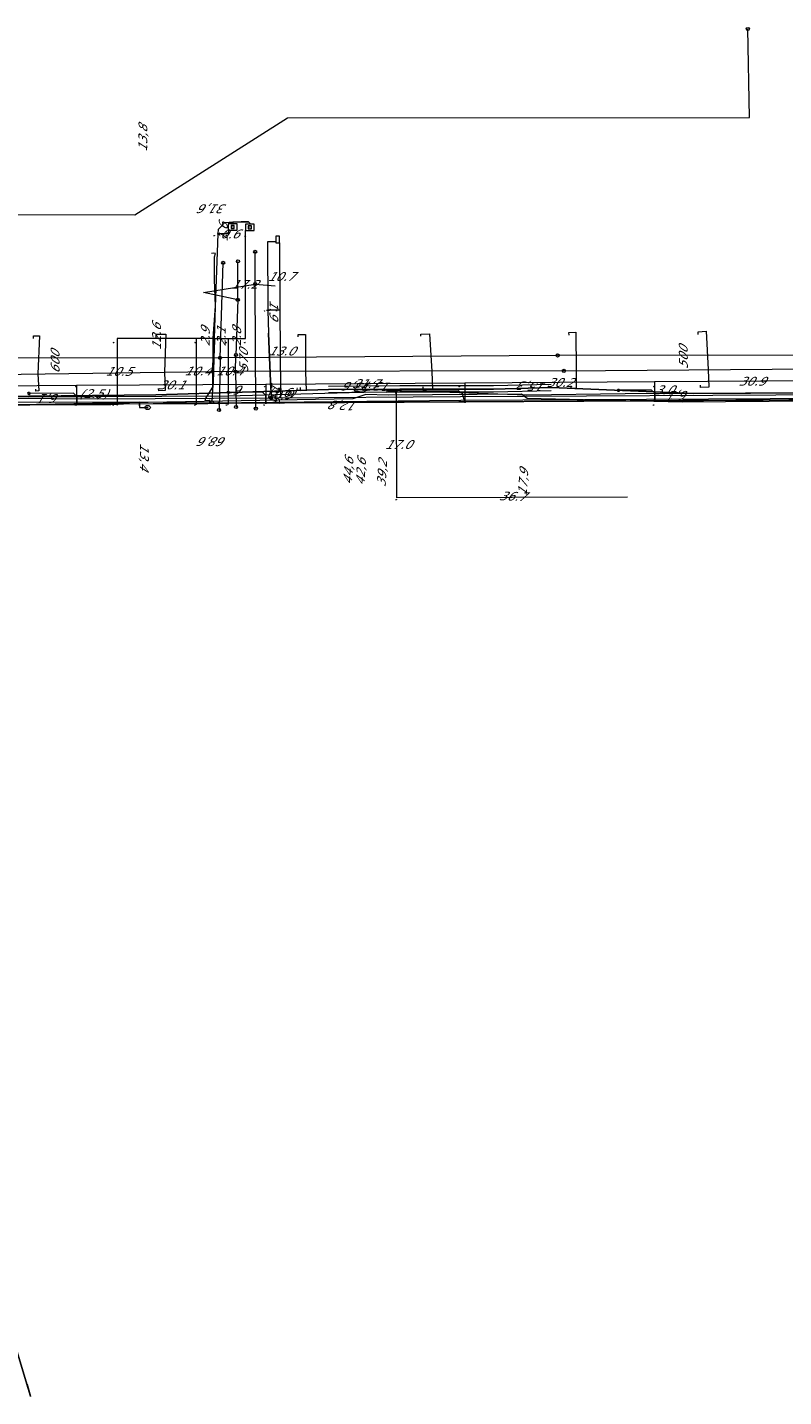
# Model space of a CAD drawing. Header units: metres. Extents: x 124576 to 133557, y 395865 to 402386.
# Tile 202 of 256: x 127324 to 127445, y 401686 to 401904. Entities that reach past the tile are written whole.
import ezdxf
from ezdxf.enums import TextEntityAlignment as Align

# ---------------------------------------------------------------- set-up
doc = ezdxf.new("R2010")
doc.units = ezdxf.units.M
doc.header["$MEASUREMENT"] = 0
for name, color, linetype, lineweight, true_color in [('LG_Datatransport_KPN_BV', 3, 'Continuous', 13, 0x00ff00), ('LG_Datatransport_Tele2_Nederland_BV', 3, 'Continuous', 13, 0x00ff00), ('LG_Gas_Hoge_Druk', 7, 'Continuous', 13, 0xff9b00), ('LG_Gas_Hoge_Druk_Enexis_Netbeheer_BV', 7, 'Continuous', 13, 0xff9b00), ('LG_Gas_Hoge_Druk_P_Enexis_Netbeheer_BV', 7, 'Continuous', 13, 0xff9b00), ('LG_Gas_Lage_Druk', 7, 'Continuous', 13, 0xffdc7d), ('LG_Laag_Spanning', 7, 'Continuous', 13, 0x960000), ('LG_Laag_Spanning_Enexis_Netbeheer_BV', 7, 'Continuous', 13, 0x960000), ('LG_Midden_Spanning', 7, 'Continuous', 13, 0xd20000), ('LG_Midden_Spanning_Enexis_Netbeheer_BV', 7, 'Continuous', 13, 0xd20000), ('LG_Riool_Vrij_Verval_Gemeente_Tilburg_Ruimtelijke_Uitvoering', 7, 'Continuous', 13, 0xca00a0), ('LG_unet-4_Brabant_Water', 5, 'Continuous', 13, 0x0000ff)]:
    doc.layers.add(name, color=color, linetype=linetype, lineweight=lineweight, true_color=true_color)
for name, color, linetype, lineweight in [('LG_Datatransport_P_KPN_BV', 7, 'Continuous', 0), ('LG_Laag_Spanning_P_Enexis_Netbeheer_BV', 7, 'Continuous', 0), ('LG_Midden_Spanning_P_Enexis_Netbeheer_BV', 7, 'Continuous', 0), ('LG_n00003_Spitters_Electrotechniek_BV', 7, 'Continuous', 13), ('LG_Riool_Vrij_Verval_P_Gemeente_Tilburg_Ruimtelijke_Uitvoering', 7, 'Continuous', 0), ('LG_unet-4_P_Brabant_Water', 7, 'Continuous', 0), ('MV_Datatransport', 7, 'Continuous', 0), ('MV_Gas_Hoge_Druk', 7, 'Continuous', 0), ('MV_Gas_Hoge_Druk_pijl', 7, 'Continuous', 0), ('MV_Laag_Spanning', 7, 'Continuous', 0), ('MV_Laag_Spanning_lijn', 7, 'Continuous', 0), ('MV_Laag_Spanning_pijl', 7, 'Continuous', 0), ('MV_Midden_Spanning', 7, 'Continuous', 0), ('MV_Midden_Spanning_pijl', 7, 'Continuous', 0)]:
    doc.layers.add(name, color=color, linetype=linetype, lineweight=lineweight)
doc.styles.add('Klic_Annotatie', font='verdanai.ttf', dxfattribs={"oblique": 20, "height": 1.4})
doc.styles.add('Style-Arial', font='arial.ttf')
doc.styles.add('Style-Arial Narrow', font='ARIALN.TTF')

# ---------------------------------------------------------------- blocks, each defined once
blk = doc.blocks.new('Mof')
at = {"layer": 'LG_Laag_Spanning_P_Enexis_Netbeheer_BV'}
h = blk.add_hatch(color=256, dxfattribs=at)
edge = h.paths.add_edge_path()
edge.add_arc((0, 0), 2, 0, 360)
blk = doc.blocks.new('Mof_1')
at = {"layer": 'LG_Midden_Spanning_P_Enexis_Netbeheer_BV'}
h = blk.add_hatch(color=256, dxfattribs=at)
edge = h.paths.add_edge_path()
edge.add_arc((0, 0), 2, 0, 360)
blk = doc.blocks.new('Streetlight')
at = {"layer": 'LG_Laag_Spanning_P_Enexis_Netbeheer_BV'}
for p, q in [((-1.8, 1.8), (-1.1, 1.1)), ((0, 2.5), (0, 1.5)), ((1.8, 1.8), (1.1, 1.1)), ((-1.1, -1.1), (-1.8, -1.8)), ((0, -1.5), (0, -2.5)), ((1.1, -1.1), (1.8, -1.8))]:
    blk.add_line(p, q, dxfattribs=at)
at = {"layer": 'LG_Laag_Spanning_P_Enexis_Netbeheer_BV', "flags": 128}
for points in [[(-2.5, 0), (-1.5, 0)], [(1.5, 0), (2.5, 0)]]:
    blk.add_lwpolyline(points, dxfattribs=at)
at = {"layer": 'LG_Laag_Spanning_P_Enexis_Netbeheer_BV'}
blk.add_circle((0, 0), 1.5, dxfattribs=at)
blk = doc.blocks.new('Tstuk_1')
at = {"layer": 'LG_Gas_Hoge_Druk_P_Enexis_Netbeheer_BV'}
for p, q in [((-2.3, 1.8), (2.3, 1.8)), ((0, -1.8), (0, 1.8))]:
    blk.add_line(p, q, dxfattribs=at)
blk.add_circle((0, 0.7), 2.5, dxfattribs=at)
blk = doc.blocks.new('Afsluiter_1')
at = {"layer": 'LG_Gas_Hoge_Druk_P_Enexis_Netbeheer_BV'}
blk.add_line((0, -2.5), (0, 2.5), dxfattribs=at)
at = {"layer": 'LG_Gas_Hoge_Druk_P_Enexis_Netbeheer_BV', "extrusion": (0, 0, -1)}
blk.add_solid([(0.2, 2.5), (-0.3, 2.5), (0.2, -2.5), (-0.3, -2.5)], dxfattribs=at)
blk = doc.blocks.new('m_pijl')
at = {"layer": 'MV_Laag_Spanning_pijl'}
blk.add_hatch(color=7, dxfattribs=at).paths.add_polyline_path([(-1, -0.3), (-1, 0), (-1, 0.3), (0, 0)])
at = {"layer": 'MV_Laag_Spanning_pijl', "flags": 128}
blk.add_lwpolyline([(-1, 0), (-1, 0.3), (0, 0), (-1, -0.3), (-1, 0)], close=True, dxfattribs=at)
blk = doc.blocks.new('m_pijl_1')
at = {"layer": 'MV_Midden_Spanning_pijl'}
blk.add_hatch(color=7, dxfattribs=at).paths.add_polyline_path([(-1, -0.3), (-1, 0), (-1, 0.3), (0, 0)])
at = {"layer": 'MV_Midden_Spanning_pijl', "flags": 128}
blk.add_lwpolyline([(-1, 0), (-1, 0.3), (0, 0), (-1, -0.3), (-1, 0)], close=True, dxfattribs=at)
blk = doc.blocks.new('m_pijl_3')
at = {"layer": 'MV_Gas_Hoge_Druk_pijl'}
blk.add_hatch(color=7, dxfattribs=at).paths.add_polyline_path([(-1, -0.3), (-1, 0), (-1, 0.3), (0, 0)])
at = {"layer": 'MV_Gas_Hoge_Druk_pijl', "flags": 128}
blk.add_lwpolyline([(-1, 0), (-1, 0.3), (0, 0), (-1, -0.3), (-1, 0)], close=True, dxfattribs=at)
blk = doc.blocks.new('Klantstation')
at = {"layer": 'LG_Laag_Spanning_P_Enexis_Netbeheer_BV', "flags": 128}
blk.add_lwpolyline([(-2.5, -2.3), (2.5, -2.3), (2.5, 2.3), (-2.5, 2.3), (-2.5, -2.3)], close=True, dxfattribs=at)
at = {"layer": 'LG_Laag_Spanning_P_Enexis_Netbeheer_BV', "color": 7, "linetype": 'Continuous', "style": 'Style-Arial Narrow'}
blk.add_text('K', height=3.5, dxfattribs=at).set_placement((0, 0), align=Align.MIDDLE_CENTER)
blk = doc.blocks.new('Klantstation_1')
at = {"layer": 'LG_Midden_Spanning_P_Enexis_Netbeheer_BV', "flags": 128}
blk.add_lwpolyline([(-2.5, -2.3), (2.5, -2.3), (2.5, 2.3), (-2.5, 2.3), (-2.5, -2.3)], close=True, dxfattribs=at)
at = {"layer": 'LG_Midden_Spanning_P_Enexis_Netbeheer_BV', "color": 7, "linetype": 'Continuous', "style": 'Style-Arial Narrow'}
blk.add_text('K', height=3.5, dxfattribs=at).set_placement((0, 0), align=Align.MIDDLE_CENTER)
blk = doc.blocks.new('FireHydrant')
at = {"layer": 'LG_unet-4_P_Brabant_Water'}
blk.add_ellipse((0, 0), major_axis=(4.45, 0), ratio=0.727642, dxfattribs=at)
at = {"layer": 'LG_unet-4_P_Brabant_Water', "style": 'Style-Arial'}
blk.add_text('BK', height=2.5, dxfattribs=at).set_placement((0, 0), align=Align.MIDDLE_CENTER)
blk = doc.blocks.new('Afsluiter_2')
at = {"layer": 'LG_unet-4_P_Brabant_Water'}
blk.add_line((0, -2.5), (0, 2.5), dxfattribs=at)
blk.add_solid([(-0.25, 2.5), (0.25, 2.5), (-0.25, -2.5), (0.25, -2.5)], dxfattribs=at)
blk = doc.blocks.new('Onbekend_2')
at = {"layer": 'LG_Riool_Vrij_Verval_P_Gemeente_Tilburg_Ruimtelijke_Uitvoering'}
blk.add_hatch(color=256, dxfattribs=at).paths.add_polyline_path([(-0.3, -1.1, -0.262633), (0.2, 0.2), (0.6, 0.5, 0.379827), (0.7, 1.3), (0.7, 1.3, 0.228508), (0, 1.5), (0, 1.5, 0.459053), (-0.8, 0.8), (-1.3, 0.9, -0.414214), (-0.1, 2, -0.243799), (1.1, 1.5, -0.379827), (0.9, 0.1), (0.5, -0.2, 0.262633), (0.2, -1.1), (-0.2, -1.1)])
blk.add_circle((0, 0), 2.5, dxfattribs=at)
at = {"layer": 'LG_Riool_Vrij_Verval_P_Gemeente_Tilburg_Ruimtelijke_Uitvoering', "extrusion": (0, 0, -1)}
blk.add_solid([(0.3, -2.1), (-0.2, -2.1), (0.3, -1.5), (-0.2, -1.5)], dxfattribs=at)
blk = doc.blocks.new('Onbekend_3')
at = {"layer": 'LG_Datatransport_P_KPN_BV'}
blk.add_hatch(color=256, dxfattribs=at).paths.add_polyline_path([(-0.3, -1.1, -0.262633), (0.2, 0.2), (0.6, 0.5, 0.379827), (0.7, 1.3), (0.7, 1.3, 0.228508), (0, 1.5), (0, 1.5, 0.459053), (-0.8, 0.8), (-1.3, 0.9, -0.414214), (-0.1, 2, -0.243799), (1.1, 1.5, -0.379827), (0.9, 0.1), (0.5, -0.2, 0.262633), (0.2, -1.1), (-0.2, -1.1)])
blk.add_circle((0, 0), 2.5, dxfattribs=at)
at = {"layer": 'LG_Datatransport_P_KPN_BV', "extrusion": (0, 0, -1)}
blk.add_solid([(0.3, -2.1), (-0.2, -2.1), (0.3, -1.5), (-0.2, -1.5)], dxfattribs=at)

msp = doc.modelspace()

# ---------------------------------------------------------------- linework, layer by layer
at = {"layer": 'LG_Datatransport_KPN_BV', "flags": 128}
for points in [[(127217.96, 401848.85), (127217.96, 401848.85), (127231.24, 401855.21), (127231.23, 401874.46), (127233.96, 401874.45), (127341.41, 401874.34), (127365.76, 401889.78), (127439.25, 401889.8), (127439.01, 401903.9)], [(127463.13, 401844.77), (127428.57, 401844.54), (127403.87, 401845.09), (127402.96, 401845.79), (127381.78, 401845.62), (127378.2, 401845.73), (127376.16, 401845.05), (127299.09, 401843.69)]]:
    msp.add_lwpolyline(points, dxfattribs=at)
at = {"layer": 'LG_Datatransport_Tele2_Nederland_BV', "flags": 128}
msp.add_lwpolyline([(127303.17, 401845.55), (127324.58, 401845.36), (127356.31, 401845.54), (127375.57, 401846.05), (127379.25, 401846.55), (127403.85, 401845.68), (127419.48, 401845.89), (127448.26, 401846.06)], dxfattribs=at)
at = {"layer": 'LG_Gas_Hoge_Druk', "flags": 128}
msp.add_lwpolyline([(127364.44, 401869.84), (127364.44, 401869.84), (127364.44, 401869.84), (127364.44, 401869.84), (127364.44, 401869.84), (127364.44, 401869.84), (127364.44, 401869.84), (127364.44, 401869.84), (127364.45, 401869.84), (127364.45, 401869.85), (127364.45, 401869.85), (127364.45, 401869.85), (127364.45, 401869.85), (127364.44, 401870.9), (127364.44, 401870.9), (127364.44, 401870.9), (127364.44, 401870.9), (127364.44, 401870.9), (127364.44, 401870.9), (127364.44, 401870.91), (127364.44, 401870.91), (127364.44, 401870.91), (127364.43, 401870.91), (127364.43, 401870.91), (127364.43, 401870.91), (127364.43, 401870.91), (127363.88, 401870.91), (127363.88, 401870.91), (127363.88, 401870.91), (127363.88, 401870.91), (127363.88, 401870.9), (127363.87, 401870.9), (127363.87, 401870.9), (127363.87, 401870.9), (127363.87, 401870.9), (127363.87, 401870.9), (127363.87, 401870.9), (127363.87, 401870.9), (127363.87, 401870.9), (127363.88, 401869.85), (127363.88, 401869.84), (127363.88, 401869.84), (127363.88, 401869.84), (127363.88, 401869.84), (127363.88, 401869.84), (127363.88, 401869.84), (127363.88, 401869.84), (127363.88, 401869.84), (127363.88, 401869.84), (127363.88, 401869.84), (127363.89, 401869.84), (127363.89, 401869.84), (127364.44, 401869.84)], dxfattribs=at)
at = {"layer": 'LG_Gas_Hoge_Druk_Enexis_Netbeheer_BV'}
for p, q in [((127363.07, 401846.52), (127362.71, 401855.47)), ((127363.11, 401846.13), (127363.19, 401845.2))]:
    msp.add_line(p, q, dxfattribs=at)
at = {"layer": 'LG_Gas_Hoge_Druk_Enexis_Netbeheer_BV', "flags": 128}
for points in [[(127363.89, 401870.01), (127362.55, 401870), (127362.62, 401859.14)], [(127362.62, 401859.14), (127362.71, 401855.47), (127363.07, 401846.52), (127363.11, 401846.13)], [(127242.5, 401842.39), (127242.86, 401842.41), (127290.08, 401844.99), (127300.94, 401845.29), (127335.44, 401845.03), (127363.19, 401845.2)], [(127363.19, 401845.2), (127393.25, 401845.39), (127453.5, 401845.71), (127500.85, 401846.07)]]:
    msp.add_lwpolyline(points, dxfattribs=at)
at = {"layer": 'LG_Gas_Lage_Druk', "flags": 128}
msp.add_lwpolyline([(127364.44, 401869.84), (127364.44, 401869.84), (127364.44, 401869.84), (127364.44, 401869.84), (127364.44, 401869.84), (127364.44, 401869.84), (127364.44, 401869.84), (127364.44, 401869.84), (127364.45, 401869.84), (127364.45, 401869.85), (127364.45, 401869.85), (127364.45, 401869.85), (127364.45, 401869.85), (127364.44, 401870.9), (127364.44, 401870.9), (127364.44, 401870.9), (127364.44, 401870.9), (127364.44, 401870.9), (127364.44, 401870.9), (127364.44, 401870.91), (127364.44, 401870.91), (127364.44, 401870.91), (127364.43, 401870.91), (127364.43, 401870.91), (127364.43, 401870.91), (127364.43, 401870.91), (127363.88, 401870.91), (127363.88, 401870.91), (127363.88, 401870.91), (127363.88, 401870.91), (127363.88, 401870.9), (127363.87, 401870.9), (127363.87, 401870.9), (127363.87, 401870.9), (127363.87, 401870.9), (127363.87, 401870.9), (127363.87, 401870.9), (127363.87, 401870.9), (127363.87, 401870.9), (127363.88, 401869.85), (127363.88, 401869.84), (127363.88, 401869.84), (127363.88, 401869.84), (127363.88, 401869.84), (127363.88, 401869.84), (127363.88, 401869.84), (127363.88, 401869.84), (127363.88, 401869.84), (127363.88, 401869.84), (127363.88, 401869.84), (127363.89, 401869.84), (127363.89, 401869.84), (127364.44, 401869.84)], dxfattribs=at)
at = {"layer": 'LG_Laag_Spanning', "flags": 128}
for points in [[(127357.72, 401872.9), (127356.32, 401872.9), (127356.31, 401872.9), (127356.31, 401872.89), (127356.31, 401871.89), (127356.31, 401871.88), (127356.32, 401871.88), (127357.72, 401871.88), (127357.72, 401871.88), (127357.73, 401871.89), (127357.73, 401872.89), (127357.72, 401872.9), (127357.72, 401872.9)], [(127360.44, 401872.85), (127359.04, 401872.85), (127359.03, 401872.85), (127359.03, 401872.84), (127359.03, 401871.84), (127359.03, 401871.83), (127359.04, 401871.83), (127360.44, 401871.83), (127360.45, 401871.83), (127360.45, 401871.84), (127360.45, 401872.84), (127360.45, 401872.85), (127360.44, 401872.85)]]:
    msp.add_lwpolyline(points, dxfattribs=at)
at = {"layer": 'LG_Laag_Spanning_Enexis_Netbeheer_BV'}
msp.add_line((127383.09, 401846.28), (127381.75, 401846.28), dxfattribs=at)
at = {"layer": 'LG_Laag_Spanning_Enexis_Netbeheer_BV', "flags": 128}
for points in [[(127332.18, 401844.16), (127332.18, 401845.44), (127331.68, 401845.93), (127324.59, 401845.9)], [(127454.94, 401844.94), (127424.18, 401844.75), (127394, 401844.57), (127393.98, 401844.57), (127362.29, 401844.4), (127355.75, 401844.37), (127354.75, 401844.36)], [(127454.94, 401844.94), (127424.18, 401844.75), (127394, 401844.57), (127393.98, 401844.57), (127362.29, 401844.4), (127355.75, 401844.37), (127354.75, 401844.36)], [(127454.94, 401844.94), (127424.18, 401844.75), (127394, 401844.57), (127393.98, 401844.57), (127362.29, 401844.4), (127355.75, 401844.37), (127489.09, 401845.12)], [(127362.29, 401844.4), (127362.28, 401845.6), (127361.78, 401846.09), (127356.34, 401846.07)], [(127393.98, 401844.57), (127393.57, 401845.84), (127392.91, 401846.32), (127383.09, 401846.28)], [(127424.18, 401844.75), (127424.18, 401845.93), (127423.68, 401846.43), (127418.44, 401846.4)], [(127354.75, 401844.36), (127353.75, 401844.35), (127339.61, 401844.2), (127337.61, 401844.18), (127332.18, 401844.16), (127300.38, 401844)], [(127354.75, 401844.36), (127353.75, 401844.35), (127339.61, 401844.2), (127337.61, 401844.18), (127332.18, 401844.16), (127300.38, 401844)], [(127324.27, 401688.24), (127324.84, 401686.33), (127324.85, 401686.28)], [(127324.27, 401688.24), (127324.84, 401686.33), (127324.85, 401686.28)]]:
    msp.add_lwpolyline(points, dxfattribs=at)
at = {"layer": 'LG_Midden_Spanning', "flags": 128}
for points in [[(127357.72, 401871.88), (127357.72, 401871.88), (127357.72, 401871.88), (127357.72, 401871.88), (127357.72, 401871.88), (127357.72, 401871.88), (127357.72, 401871.88), (127357.72, 401871.88), (127357.73, 401871.88), (127357.73, 401871.89), (127357.73, 401871.89), (127357.73, 401871.89), (127357.73, 401872.89), (127357.73, 401872.89), (127357.73, 401872.89), (127357.73, 401872.89), (127357.72, 401872.89), (127357.72, 401872.89), (127357.72, 401872.89), (127357.72, 401872.9), (127357.72, 401872.9), (127357.72, 401872.9), (127357.72, 401872.9), (127357.72, 401872.9), (127357.72, 401872.9), (127356.32, 401872.9), (127356.31, 401872.9), (127356.31, 401872.9), (127356.31, 401872.9), (127356.31, 401872.9), (127356.31, 401872.9), (127356.31, 401872.9), (127356.31, 401872.89), (127356.31, 401872.89), (127356.31, 401872.89), (127356.31, 401872.89), (127356.31, 401872.89), (127356.31, 401872.89), (127356.31, 401871.89), (127356.31, 401871.89), (127356.31, 401871.89), (127356.31, 401871.88), (127356.31, 401871.88), (127356.31, 401871.88), (127356.31, 401871.88), (127356.31, 401871.88), (127356.31, 401871.88), (127356.31, 401871.88), (127356.31, 401871.88), (127356.31, 401871.88), (127356.32, 401871.88), (127357.72, 401871.88), (127357.72, 401871.88)], [(127360.44, 401871.83), (127360.44, 401871.83), (127360.44, 401871.83), (127360.44, 401871.83), (127360.45, 401871.83), (127360.45, 401871.83), (127360.45, 401871.83), (127360.45, 401871.84), (127360.45, 401871.84), (127360.45, 401871.84), (127360.45, 401871.84), (127360.45, 401871.84), (127360.45, 401872.84), (127360.45, 401872.84), (127360.45, 401872.84), (127360.45, 401872.84), (127360.45, 401872.85), (127360.45, 401872.85), (127360.45, 401872.85), (127360.45, 401872.85), (127360.45, 401872.85), (127360.44, 401872.85), (127360.44, 401872.85), (127360.44, 401872.85), (127360.44, 401872.85), (127359.04, 401872.85), (127359.04, 401872.85), (127359.04, 401872.85), (127359.04, 401872.85), (127359.04, 401872.85), (127359.03, 401872.85), (127359.03, 401872.85), (127359.03, 401872.85), (127359.03, 401872.85), (127359.03, 401872.85), (127359.03, 401872.84), (127359.03, 401872.84), (127359.03, 401872.84), (127359.03, 401871.84), (127359.03, 401871.84), (127359.03, 401871.84), (127359.03, 401871.84), (127359.03, 401871.84), (127359.03, 401871.84), (127359.03, 401871.83), (127359.03, 401871.83), (127359.03, 401871.83), (127359.04, 401871.83), (127359.04, 401871.83), (127359.04, 401871.83), (127359.04, 401871.83), (127360.44, 401871.83), (127360.44, 401871.83)]]:
    msp.add_lwpolyline(points, dxfattribs=at)
at = {"layer": 'LG_Midden_Spanning_Enexis_Netbeheer_BV'}
for p, q in [((127356.77, 401873.16), (127357.13, 401873.16)), ((127356.77, 401873.16), (127356.89, 401872.99)), ((127356.89, 401872.99), (127356.9, 401872.89)), ((127353.08, 401844.28), (127351.18, 401844.26)), ((127354.16, 401844.28), (127353.08, 401844.28)), ((127356.27, 401844.3), (127354.16, 401844.28))]:
    msp.add_line(p, q, dxfattribs=at)
at = {"layer": 'LG_Midden_Spanning_Enexis_Netbeheer_BV', "flags": 128}
for points in [[(127356.27, 401844.3), (127354.16, 401844.28), (127353.77, 401844.75), (127353.77, 401844.77), (127353.77, 401844.81), (127353.8, 401845.37), (127353.85, 401846.85), (127353.93, 401849.05), (127354.13, 401854.65), (127354.3, 401859.68), (127354.71, 401871.28), (127354.74, 401872.05), (127355.77, 401873.11), (127356.47, 401873.15), (127356.64, 401873.15), (127356.77, 401873.16), (127356.89, 401872.99), (127356.9, 401872.89)], [(127354.71, 401871.28), (127354.74, 401872.05), (127355.77, 401873.11), (127356.47, 401873.15), (127356.64, 401873.15), (127356.77, 401873.16), (127357.13, 401873.16), (127358.36, 401873.19), (127358.74, 401873.2), (127359.5, 401873.21), (127359.52, 401873.21), (127359.88, 401872.84)], [(127354.71, 401871.28), (127354.74, 401872.05), (127355.77, 401873.11), (127356.47, 401873.15), (127356.64, 401873.15), (127356.77, 401873.16)], [(127359.88, 401872.84), (127359.52, 401873.21), (127359.5, 401873.21), (127358.74, 401873.2), (127358.36, 401873.19), (127357.13, 401873.16), (127357.07, 401873.14), (127356.89, 401872.99), (127356.9, 401872.89)], [(127356.89, 401872.99), (127357.07, 401873.14), (127357.13, 401873.16)], [(127357.13, 401873.16), (127358.36, 401873.19), (127358.74, 401873.2), (127359.5, 401873.21), (127359.52, 401873.21), (127359.88, 401872.84)], [(127351.18, 401844.26), (127353.08, 401844.28), (127353.49, 401844.44), (127353.77, 401844.77), (127353.77, 401844.81), (127353.8, 401845.37), (127353.85, 401846.85), (127353.93, 401849.05), (127354.13, 401854.65), (127354.3, 401859.68), (127354.71, 401871.28)], [(127354.13, 401854.65), (127354.3, 401859.68), (127354.71, 401871.28)], [(127354.13, 401854.65), (127354.06, 401852.69), (127354.03, 401851.85), (127353.93, 401849.05), (127353.85, 401846.85)], [(127354.13, 401854.65), (127354.06, 401852.69), (127354.03, 401851.85), (127353.93, 401849.05), (127353.85, 401846.85)], [(127354.13, 401854.65), (127354.06, 401852.69), (127354.03, 401851.85), (127353.93, 401849.05), (127353.85, 401846.85)], [(127353.85, 401846.85), (127353.93, 401849.05), (127354.13, 401854.65)], [(127353.77, 401844.77), (127353.77, 401844.81), (127353.8, 401845.37), (127353.85, 401846.85)], [(127477.02, 401845.05), (127455.95, 401844.95), (127453.95, 401844.94), (127394.99, 401844.59), (127392.99, 401844.58), (127356.27, 401844.3)], [(127477.02, 401845.05), (127455.95, 401844.95), (127453.95, 401844.94), (127394.99, 401844.59), (127392.99, 401844.58), (127356.27, 401844.3)], [(127324.85, 401686.28), (127324.84, 401686.34), (127324.26, 401688.26), (127312.46, 401727.38), (127311.88, 401729.3), (127308.28, 401741.38), (127283.01, 401826.3), (127282.56, 401828.24), (127282.27, 401830.03), (127282.36, 401831.98), (127283.52, 401836.61), (127284.47, 401838.29), (127287.28, 401841.14), (127288.93, 401842.16), (127291.95, 401843.15), (127293.89, 401843.57), (127296.89, 401843.89), (127298.88, 401844), (127337.62, 401844.16), (127338.62, 401844.17)], [(127338.62, 401844.17), (127337.62, 401844.16), (127298.88, 401844), (127296.89, 401843.89), (127293.89, 401843.57), (127291.95, 401843.15), (127288.93, 401842.16), (127287.28, 401841.14), (127284.47, 401838.29), (127283.52, 401836.61), (127282.36, 401831.98), (127282.27, 401830.03), (127282.56, 401828.24), (127283.01, 401826.3), (127308.28, 401741.38), (127311.88, 401729.3), (127312.46, 401727.38), (127324.26, 401688.26), (127324.84, 401686.34), (127324.85, 401686.28)], [(127351.18, 401844.26), (127339.62, 401844.18), (127338.64, 401844.17), (127338.62, 401844.17)], [(127351.18, 401844.26), (127339.62, 401844.18), (127338.64, 401844.17), (127338.62, 401844.17)], [(127353.08, 401844.28), (127353.49, 401844.44), (127353.77, 401844.77)], [(127354.16, 401844.28), (127353.77, 401844.75), (127353.77, 401844.77)]]:
    msp.add_lwpolyline(points, dxfattribs=at)
at = {"layer": 'LG_n00003_Spitters_Electrotechniek_BV'}
for p, q in [((127383.63, 401847.1), (127372.26, 401847.02)), ((127398.53, 401847.1), (127383.63, 401847.1)), ((127407.69, 401847.33), (127398.53, 401847.1)), ((127344.78, 401845.68), (127300.44, 401845.19)), ((127300.44, 401845.19), (127344.78, 401845.68)), ((127372.26, 401846.52), (127344.78, 401845.68)), ((127344.78, 401845.68), (127372.26, 401846.52)), ((127383.63, 401846.6), (127372.26, 401846.52)), ((127372.26, 401846.52), (127383.63, 401846.6)), ((127383.63, 401846.1), (127372.26, 401846.02)), ((127398.54, 401846.6), (127383.63, 401846.6)), ((127383.63, 401846.6), (127398.54, 401846.6)), ((127398.55, 401846.1), (127383.63, 401846.1)), ((127407.7, 401846.83), (127398.54, 401846.6)), ((127398.54, 401846.6), (127407.7, 401846.83)), ((127407.71, 401846.33), (127398.55, 401846.1)), ((127430.42, 401845.91), (127407.7, 401846.83)), ((127407.7, 401846.83), (127430.42, 401845.91)), ((127448.48, 401845.99), (127430.42, 401845.91)), ((127430.42, 401845.91), (127448.48, 401845.99))]:
    msp.add_line(p, q, dxfattribs=at)
at = {"layer": 'LG_Riool_Vrij_Verval_Gemeente_Tilburg_Ruimtelijke_Uitvoering'}
for p, q in [((127355, 401851.57), (127355.5, 401866.69)), ((127357.82, 401860.79), (127357.85, 401866.91)), ((127360.58, 401863.31), (127360.59, 401868.44)), ((127352.36, 401861.97), (127360.58, 401863.31)), ((127360.58, 401863.31), (127363.75, 401863.03)), ((127360.69, 401843.49), (127360.58, 401863.31)), ((127357.82, 401860.79), (127352.36, 401861.97)), ((127357.82, 401860.79), (127357.53, 401852.01)), ((127355, 401851.57), (127311.91, 401851.53)), ((127355, 401851.57), (127354.84, 401843.26)), ((127408.73, 401851.95), (127355, 401851.57)), ((127357.48, 401849.37), (127357.53, 401852.01)), ((127459.24, 401852), (127408.73, 401851.95)), ((127357.48, 401849.37), (127314.21, 401848.78)), ((127409.72, 401849.49), (127357.48, 401849.37)), ((127357.48, 401849.37), (127357.54, 401843.73)), ((127409.72, 401849.49), (127459.67, 401849.87))]:
    msp.add_line(p, q, dxfattribs=at)
at = {"layer": 'LG_Riool_Vrij_Verval_Gemeente_Tilburg_Ruimtelijke_Uitvoering', "flags": 128}
for points in [[(127431.13, 401855.28), (127431.11, 401855.72), (127432.38, 401855.8), (127432.72, 401849.7), (127432.81, 401846.91), (127431.49, 401846.87), (127431.48, 401847.23)], [(127325.28, 401854.63), (127325.28, 401855.08), (127326.26, 401855.05), (127326, 401849.04), (127326.14, 401846.32), (127325.68, 401846.29), (127325.67, 401846.58)], [(127344.84, 401854.77), (127344.85, 401855.36), (127346.39, 401855.36), (127346.14, 401849.29), (127346.26, 401846.36), (127345.23, 401846.33), (127345.22, 401846.71)], [(127367.41, 401854.91), (127367.43, 401855.28), (127368.58, 401855.3), (127368.58, 401849.27), (127368.69, 401846.36), (127367.79, 401846.33), (127367.79, 401846.86)], [(127386.97, 401855.03), (127386.98, 401855.36), (127388.35, 401855.38), (127388.69, 401849.42), (127388.84, 401846.56), (127387.38, 401846.44), (127387.34, 401846.98)], [(127410.55, 401855.16), (127410.54, 401855.61), (127411.64, 401855.64), (127411.69, 401849.55), (127411.68, 401846.7), (127410.91, 401846.7), (127410.91, 401847.12)]]:
    msp.add_lwpolyline(points, dxfattribs=at)
at = {"layer": 'LG_unet-4_Brabant_Water'}
for p, q in [((127354.03, 401868.22), (127353.62, 401868.18)), ((127342.18, 401844.5), (127342.17, 401844.2)), ((127342.59, 401843.65), (127342.85, 401843.66)), ((127342.85, 401843.66), (127343.47, 401843.67)), ((127353.44, 401844.37), (127353.38, 401844.66))]:
    msp.add_line(p, q, dxfattribs=at)
at = {"layer": 'LG_unet-4_Brabant_Water', "flags": 128}
for points in [[(127353.38, 401844.66), (127353.36, 401844.77), (127352.7, 401844.75), (127352.69, 401845.05), (127353.86, 401846.89), (127353.89, 401854.68), (127354.26, 401859.77), (127354.13, 401864.01), (127354.14, 401867.62), (127354.26, 401868.15), (127354.03, 401868.22)], [(127452.41, 401845.09), (127393.3, 401844.8), (127353.44, 401844.37)], [(127342.18, 401844.5), (127290.17, 401844.4), (127242.65, 401841.69), (127242.34, 401841.58), (127242.05, 401841.47)], [(127342.17, 401844.2), (127342.19, 401843.64), (127342.59, 401843.65)], [(127353.44, 401844.37), (127353.41, 401844.37), (127342.18, 401844.5)]]:
    msp.add_lwpolyline(points, dxfattribs=at)
at = {"layer": 'MV_Gas_Hoge_Druk_pijl'}
for p, q in [((127364.44, 401869.85), (127364.51, 401859.16)), ((127364.51, 401859.16), (127362.62, 401859.14)), ((127364.51, 401859.16), (127364.6, 401846.14)), ((127364.6, 401846.14), (127363.11, 401846.13)), ((127364.6, 401846.14), (127364.6, 401845.21))]:
    msp.add_line(p, q, dxfattribs=at)
at = {"layer": 'MV_Laag_Spanning_lijn'}
msp.add_line((127393.97, 401847.55), (127393.98, 401844.57), dxfattribs=at)
at = {"layer": 'MV_Laag_Spanning_pijl'}
for p, q in [((127332.17, 401847.16), (127300.37, 401846.96)), ((127362.27, 401847.35), (127332.17, 401847.16)), ((127332.17, 401847.16), (127332.18, 401844.16)), ((127393.97, 401847.55), (127362.27, 401847.35)), ((127362.27, 401847.35), (127362.29, 401844.4)), ((127424.17, 401847.75), (127393.97, 401847.55)), ((127455.07, 401847.94), (127424.17, 401847.75)), ((127424.17, 401847.75), (127424.18, 401844.75)), ((127383.15, 401829.28), (127383.09, 401846.28)), ((127419.85, 401829.41), (127383.15, 401829.28))]:
    msp.add_line(p, q, dxfattribs=at)
at = {"layer": 'MV_Midden_Spanning_pijl'}
for p, q in [((127356.32, 401871.28), (127354.71, 401871.28)), ((127356.32, 401871.89), (127356.32, 401871.28)), ((127359.04, 401854.65), (127359.04, 401871.84)), ((127351.18, 401854.65), (127338.62, 401854.65)), ((127338.62, 401854.65), (127338.62, 401844.17)), ((127354.13, 401854.65), (127351.18, 401854.65)), ((127351.18, 401854.65), (127351.18, 401844.26)), ((127354.13, 401854.65), (127356.27, 401854.65)), ((127356.27, 401854.65), (127356.27, 401844.3)), ((127356.27, 401854.65), (127359.04, 401854.65))]:
    msp.add_line(p, q, dxfattribs=at)

# ---------------------------------------------------------------- block references
at = {"layer": 'LG_Datatransport_P_KPN_BV', "xscale": 0.1, "yscale": 0.1, "zscale": 0.1}
msp.add_blockref('Onbekend_3', (127439.01, 401903.9), dxfattribs=at)
at = {"layer": 'LG_Gas_Hoge_Druk_P_Enexis_Netbeheer_BV', "xscale": 0.1, "yscale": 0.1, "zscale": 0.1}
for name, p, rotation in [('Afsluiter_1', (127362.62, 401859.14), 269), ('Afsluiter_1', (127363.11, 401846.13), 85), ('Tstuk_1', (127363.19, 401845.2), 85)]:
    msp.add_blockref(name, p, dxfattribs=dict(at, rotation=rotation))
at = {"layer": 'LG_Laag_Spanning_P_Enexis_Netbeheer_BV', "xscale": 0.1, "yscale": 0.1, "zscale": 0.1}
for name, p in [('Klantstation', (127357.02, 401872.39)), ('Klantstation', (127359.74, 401872.34)), ('Mof', (127383.09, 401846.28)), ('Mof', (127424.18, 401844.75)), ('Mof', (127332.18, 401844.16)), ('Mof', (127354.75, 401844.36)), ('Mof', (127362.29, 401844.4)), ('Mof', (127393.98, 401844.57))]:
    msp.add_blockref(name, p, dxfattribs=at)
at = {"layer": 'LG_Laag_Spanning_P_Enexis_Netbeheer_BV', "xscale": 0.1, "yscale": 0.1, "zscale": 0.1, "rotation": 180}
for p in [(127324.59, 401845.9), (127356.34, 401846.07), (127381.75, 401846.28), (127418.44, 401846.4)]:
    msp.add_blockref('Streetlight', p, dxfattribs=at)
at = {"layer": 'LG_Midden_Spanning_P_Enexis_Netbeheer_BV', "xscale": 0.1, "yscale": 0.1, "zscale": 0.1, "rotation": 358}
msp.add_blockref('Mof_1', (127354.71, 401871.28), dxfattribs=at)
at = {"layer": 'LG_Midden_Spanning_P_Enexis_Netbeheer_BV', "xscale": 0.1, "yscale": 0.1, "zscale": 0.1}
for name, p in [('Klantstation_1', (127357.02, 401872.39)), ('Klantstation_1', (127359.74, 401872.34)), ('Mof_1', (127338.62, 401844.17)), ('Mof_1', (127351.18, 401844.26)), ('Mof_1', (127356.27, 401844.3))]:
    msp.add_blockref(name, p, dxfattribs=at)
at = {"layer": 'LG_Riool_Vrij_Verval_P_Gemeente_Tilburg_Ruimtelijke_Uitvoering', "xscale": 0.1, "yscale": 0.1, "zscale": 0.1}
for p in [(127355.5, 401866.69), (127357.85, 401866.91), (127360.59, 401868.44), (127360.58, 401863.31), (127357.82, 401860.79), (127355, 401851.57), (127357.53, 401852.01), (127408.73, 401851.95), (127357.48, 401849.37), (127409.72, 401849.49), (127354.84, 401843.26), (127357.54, 401843.73), (127360.69, 401843.49)]:
    msp.add_blockref('Onbekend_2', p, dxfattribs=at)
at = {"layer": 'LG_unet-4_P_Brabant_Water', "xscale": 0.1, "yscale": 0.1, "zscale": 0.1}
for name, p in [('Afsluiter_2', (127353.38, 401844.66)), ('Afsluiter_2', (127342.17, 401844.2)), ('FireHydrant', (127343.47, 401843.67))]:
    msp.add_blockref(name, p, dxfattribs=at)
at = {"layer": 'MV_Gas_Hoge_Druk_pijl', "xscale": 0.1, "yscale": 0.1, "zscale": 0.1}
for p, rotation in [((127362, 401859), 181), ((127364, 401859), 271), ((127363, 401846), 181), ((127364, 401846), 271), ((127364, 401845), 271)]:
    msp.add_blockref('m_pijl_3', p, dxfattribs=dict(at, rotation=rotation))
at = {"layer": 'MV_Laag_Spanning_pijl', "xscale": 0.1, "yscale": 0.1, "zscale": 0.1}
for p, rotation in [((127332, 401847), 181), ((127362, 401847), 181), ((127393, 401847), 181), ((127424, 401847), 181), ((127383, 401846), 90), ((127332, 401844), 271), ((127362, 401844), 271), ((127424, 401844), 271), ((127383, 401829), 181)]:
    msp.add_blockref('m_pijl', p, dxfattribs=dict(at, rotation=rotation))
at = {"layer": 'MV_Midden_Spanning_pijl', "xscale": 0.1, "yscale": 0.1, "zscale": 0.1}
for p, rotation in [((127354, 401871), 180), ((127356, 401871), 270), ((127359, 401871), 90), ((127338, 401854), 180), ((127351, 401854), 180), ((127338, 401844), 270), ((127351, 401844), 270), ((127356, 401844), 270)]:
    msp.add_blockref('m_pijl_1', p, dxfattribs=dict(at, rotation=rotation))
for p in [(127356, 401854), (127359, 401854)]:
    msp.add_blockref('m_pijl_1', p, dxfattribs=at)

# ---------------------------------------------------------------- texts
at = {"layer": 'MV_Datatransport', "style": 'Klic_Annotatie', "oblique": 20}
for s, rotation, p in [('13,8', 89.5, (127342.71, 401886.42)), ('31,6', 179.5, (127354.04, 401875.28)), ('600', 90.4, (127328.75, 401850.85)), ('570', 90.4, (127358.75, 401851.07)), ('500', 90.4, (127428.74, 401851.58)), ('6', 180.4, (127358.36, 401846.44)), ('13,6', 176.3, (127377.14, 401846.92)), ('13,7', 176.3, (127380.24, 401847.01)), ('15,3', 176.3, (127404.87, 401847.01)), ('6,1', 180.4, (127328.04, 401845.1)), ('12,8', 176.3, (127374.9, 401843.95)), ('6,1', 180.2, (127428.23, 401845.59)), ('68,6', 179.6, (127354.01, 401838.23)), ('13,4', 269.6, (127342.96, 401835.94)), ('44,6', 86.3, (127375.41, 401833.48)), ('42,6', 86.3, (127377.4, 401833.35)), ('39,2', 86.3, (127380.77, 401833.13)), ('17,9', 86.3, (127403.23, 401831.67))]:
    msp.add_text(s, height=1.4, rotation=rotation, dxfattribs=at).set_placement(p, align=Align.MIDDLE_CENTER)
at = {"layer": 'MV_Gas_Hoge_Druk', "style": 'Klic_Annotatie', "oblique": 20}
for s, p in [('10.7', (127364.67, 401864.5)), ('13.0', (127364.75, 401852.65)), ('0.9', (127364.8, 401845.68))]:
    msp.add_text(s, height=1.4, dxfattribs=at).set_placement(p, align=Align.MIDDLE_CENTER)
for s, p in [('1.9', (127363.57, 401859.35)), ('1.5', (127363.85, 401846.34))]:
    msp.add_text(s, height=1.4, rotation=270, dxfattribs=at).set_placement(p, align=Align.MIDDLE_CENTER)
at = {"layer": 'MV_Laag_Spanning', "style": 'Klic_Annotatie', "oblique": 20}
for s, p in [('30.1', (127347.22, 401847.26)), ('31.7', (127378.12, 401847.46)), ('30.2', (127409.07, 401847.65)), ('3.0', (127425.67, 401846.48)), ('30.9', (127439.62, 401847.84)), ('(2.5)', (127334.78, 401845.87)), ('(2.6)', (127364.61, 401846.07)), ('17.0', (127383.32, 401837.78))]:
    msp.add_text(s, height=1.4, dxfattribs=at).set_placement(p, align=Align.MIDDLE_CENTER)
msp.add_text('36.7', height=1.4, rotation=358, dxfattribs=at).set_placement((127401.5, 401829.55), align=Align.MIDDLE_CENTER)
at = {"layer": 'MV_Midden_Spanning', "style": 'Klic_Annotatie', "oblique": 20}
for s, p in [('1.6', (127355.51, 401871.48)), ('12.6', (127344.9, 401854.85)), ('2.9', (127352.65, 401854.85)), ('2.1', (127355.2, 401854.85)), ('2.8', (127357.65, 401854.85))]:
    msp.add_text(s, height=1.4, rotation=90, dxfattribs=at).set_placement(p, align=Align.MIDDLE_CENTER)
for s, p in [('0.6', (127356.51, 401871.28)), ('17.2', (127358.84, 401863.25)), ('10.5', (127338.82, 401849.41)), ('10.4', (127351.38, 401849.46)), ('10.4', (127356.47, 401849.48))]:
    msp.add_text(s, height=1.4, dxfattribs=at).set_placement(p, align=Align.MIDDLE_CENTER)

doc.saveas('drawing.dxf')
